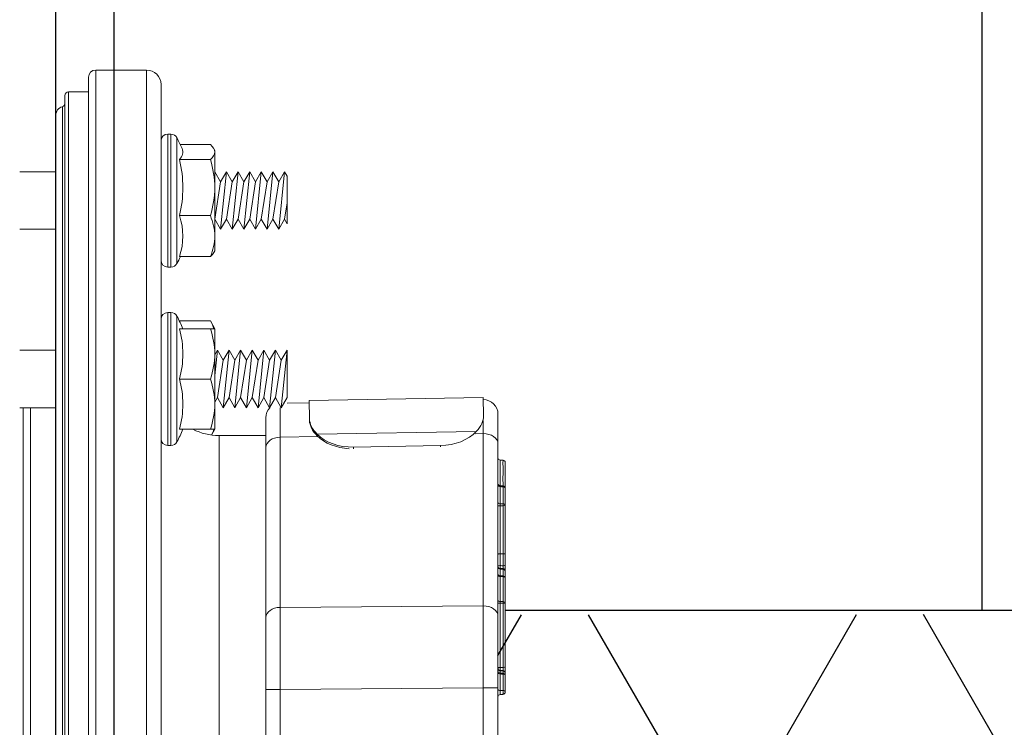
# Model space of a CAD drawing. Extents: x -169 to 7270, y -140 to 2984.
# Tile 131 of 256: x 1499.6 to 1503.84, y 365.24 to 368.29. Entities that reach past the tile are written whole.
import ezdxf

# ---------------------------------------------------------------- set-up
doc = ezdxf.new("R2010")
doc.units = 0
doc.header["$MEASUREMENT"] = 0
doc.header["$PDSIZE"] = 1
doc.layers.get('0').update_dxf_attribs({"color": 255, "linetype": 'CONTINUOUS'})
doc.layers.get('DEFPOINTS').update_dxf_attribs({"linetype": 'CONTINUOUS'})
for name, color, linetype in [('DIM', 3, 'CONTINUOUS'), ('FRP-2-HATCH', 1, 'CONTINUOUS'), ('FRP-SUMP', 2, 'CONTINUOUS'), ('GALV-2-PIPE', 3, 'CONTINUOUS'), ('PROBE', 2, 'CONTINUOUS')]:
    doc.layers.add(name, color=color, linetype=linetype)
doc.styles.add('SIMPLEX', font='simplex')
doc.dimstyles.new('DIM64', dxfattribs={"dimscale": 64, "dimtxt": 0.09375, "dimasz": 0.09375, "dimexe": 0.0625, "dimexo": 0.0625, "dimgap": 0.046875, "dimtad": 1, "dimdec": 4, "dimzin": 3, "dimdsep": 46, "dimlunit": 4, "dimtxsty": 'SIMPLEX', "dimcen": 0, "dimclrd": 256, "dimclre": 256, "dimclrt": 256, "dimadec": 0, "dimazin": 0, "dimtfac": 1, "dimtdec": 4, "dimtmove": 0, "dimatfit": 3, "dimfxl": 1, "dimfrac": 2, "dimtolj": 1, "dimtzin": 0, "dimarcsym": 0})

# ---------------------------------------------------------------- blocks, each defined once
blk = doc.blocks.new('*D7')
at = {"layer": 'DEFPOINTS', "color": 0, "transparency": 16777216}
for p in [(2010, 414.2886), (1374, 414.0074), (1374, 136.5159)]:
    blk.add_point(p, dxfattribs=at)
at = {"layer": 'DIM', "lineweight": -2, "transparency": 16777216}
for p, q in [((2010, 410.2886), (2010, 132.5159)), ((1374, 410.0074), (1374, 132.5159)), ((2004, 136.5159), (1380, 136.5159))]:
    blk.add_line(p, q, dxfattribs=at)
at = {"layer": 'DIM', "transparency": 16777216}
for points in [[(1380, 137.5159), (1380, 135.5159), (1374, 136.5159)], [(2004, 137.5159), (2004, 135.5159), (2010, 136.5159)]]:
    blk.add_solid(points, dxfattribs=at)
at = {"layer": 'DIM', "transparency": 16777216, "insert": (1692, 144.0873), "char_height": 6, "attachment_point": 5, "style": 'SIMPLEX'}
blk.add_mtext('\\A1;53\'-0" (F.V. TANK SLAB)', dxfattribs=at)
blk = doc.blocks.new('A$C18AC51C3')
at = {"linetype": 'Continuous', "lineweight": 18}
for p, q in [((-0.3906, -5.551), (-0.3906, 0.824)), ((-0.1718, 0.824), (-0.3906, 0.824)), ((-0.1718, -2.3635), (-0.1718, 0.824)), ((-0.1406, 0.7927), (-0.1406, -5.5198)), ((-0.4531, 0.7615), (-0.4531, -2.3635)), ((-0.0547, 0.7302), (-0.1406, 0.7302)), ((-0.0547, -2.3635), (-0.0547, 0.7302)), ((-0.0391, -5.4416), (-0.0391, 0.7146)), ((-0.0279, -5.3931), (-0.0279, 0.6661)), ((0, -5.3557), (0, 0.6287)), ((-0.5216, 0.2615), (-0.5216, 0.5327)), ((-0.496, 0.548), (-0.496, -0.025)), ((-0.4821, 0.548), (-0.496, 0.548)), ((-0.4821, 0.548), (-0.4821, 0.2615)), ((-0.6806, 0.4856), (-0.6851, 0.478)), ((-0.6851, 0.4706), (-0.6851, 0.478)), ((-0.6851, 0.4706), (-0.6851, 0.3175)), ((-0.5365, 0.503), (-0.6657, 0.503)), ((-0.5324, 0.4383), (-0.6657, 0.4383)), ((-0.9961, 0.3662), (-0.9851, 0.3852)), ((-0.9851, 0.3852), (-0.9601, 0.3419)), ((-0.9851, 0.3852), (-0.9601, 0.1377)), ((-0.9601, 0.3419), (-0.9351, 0.3852)), ((-0.9351, 0.3852), (-0.9101, 0.3419)), ((-0.9351, 0.3852), (-0.9101, 0.1377)), ((-0.9101, 0.3419), (-0.8851, 0.3852)), ((-0.8851, 0.3852), (-0.8601, 0.3419)), ((-0.8851, 0.3852), (-0.8601, 0.1377)), ((-0.8601, 0.3419), (-0.8351, 0.3852)), ((-0.8351, 0.3852), (-0.8101, 0.3419)), ((-0.8351, 0.3852), (-0.8101, 0.1377)), ((-0.8101, 0.3419), (-0.7851, 0.3852)), ((-0.7851, 0.3852), (-0.7601, 0.3419)), ((-0.7851, 0.3852), (-0.7601, 0.1377)), ((-0.7601, 0.3419), (-0.7351, 0.3852)), ((-0.7351, 0.3852), (-0.7101, 0.3419)), ((-0.7351, 0.3852), (-0.7101, 0.1377)), ((-0.7101, 0.3419), (-0.6851, 0.3852)), ((-0.6851, 0.3852), (-0.6851, 0.3852)), ((-0.6851, 0.3852), (-0.6851, 0.3851)), ((0.1559, 0.3852), (0, 0.3852)), ((-0.9961, 0.3662), (-0.9961, 0.162)), ((-0.9961, 0.3662), (-0.9961, 0.162)), ((-0.9601, 0.3419), (-0.9351, 0.181)), ((-0.9101, 0.3419), (-0.8851, 0.181)), ((-0.8601, 0.3419), (-0.8351, 0.181)), ((-0.8101, 0.3419), (-0.7851, 0.181)), ((-0.7601, 0.3419), (-0.7351, 0.181)), ((-0.7101, 0.3419), (-0.6851, 0.181)), ((-0.6851, 0.3175), (-0.6851, 0.1084)), ((-0.5216, -0.0097), (-0.5216, 0.2615)), ((-0.4821, 0.2615), (-0.4821, -0.025)), ((-0.9961, 0.2518), (-0.9851, 0.181)), ((-0.9961, 0.162), (-0.9851, 0.181)), ((-0.9851, 0.181), (-0.9601, 0.1377)), ((-0.9601, 0.1377), (-0.9351, 0.181)), ((-0.9351, 0.181), (-0.9101, 0.1377)), ((-0.9101, 0.1377), (-0.8851, 0.181)), ((-0.8851, 0.181), (-0.8601, 0.1377)), ((-0.8601, 0.1377), (-0.8351, 0.181)), ((-0.8351, 0.181), (-0.8101, 0.1377)), ((-0.8101, 0.1377), (-0.7851, 0.181)), ((-0.7851, 0.181), (-0.7601, 0.1377)), ((-0.7601, 0.1377), (-0.7351, 0.181)), ((-0.7351, 0.181), (-0.7101, 0.1377)), ((-0.7101, 0.1377), (-0.6851, 0.181)), ((-0.6851, 0.181), (-0.6851, 0.181)), ((-0.5324, 0.1968), (-0.6657, 0.1968)), ((0, 0.1377), (0.1559, 0.1377)), ((-0.6851, 0.1084), (-0.6851, 0.045)), ((-0.6851, 0.045), (-0.6806, 0.0373)), ((-0.5324, 0.02), (-0.6657, 0.02)), ((-0.496, -0.025), (-0.4821, -0.025)), ((-0.5216, -0.5074), (-0.5216, -0.2361)), ((-0.496, -0.2209), (-0.496, -0.7939)), ((-0.4821, -0.2209), (-0.496, -0.2209)), ((-0.4821, -0.2209), (-0.4821, -0.5074)), ((-0.6657, -0.2574), (-0.6851, -0.2909)), ((-0.6851, -0.2909), (-0.6851, -0.3991)), ((-0.5324, -0.2574), (-0.6657, -0.2574)), ((-0.5324, -0.2909), (-0.6657, -0.2909)), ((-0.9961, -0.3836), (-0.9961, -0.5878)), ((-0.9961, -0.3836), (-0.9711, -0.6311)), ((-0.9961, -0.3836), (-0.9711, -0.4269)), ((-0.9961, -0.3836), (-0.9961, -0.5878)), ((-0.9711, -0.4269), (-0.9461, -0.3836)), ((-0.9461, -0.3836), (-0.9211, -0.6311)), ((-0.9461, -0.3836), (-0.9211, -0.4269)), ((-0.9211, -0.4269), (-0.8961, -0.3836)), ((-0.8961, -0.3836), (-0.8711, -0.6311)), ((-0.8961, -0.3836), (-0.8711, -0.4269)), ((-0.8711, -0.4269), (-0.8461, -0.3836)), ((-0.8461, -0.3836), (-0.8211, -0.6311)), ((-0.8461, -0.3836), (-0.8211, -0.4269)), ((-0.8211, -0.4269), (-0.7961, -0.3836)), ((-0.7961, -0.3836), (-0.7711, -0.4269)), ((-0.7961, -0.3836), (-0.7711, -0.6311)), ((-0.7711, -0.4269), (-0.7461, -0.3836)), ((-0.7461, -0.3836), (-0.7211, -0.4269)), ((-0.7461, -0.3836), (-0.7211, -0.6311)), ((-0.7211, -0.4269), (-0.6961, -0.3836)), ((-0.6961, -0.3836), (-0.6851, -0.4027)), ((-0.6961, -0.3836), (-0.6851, -0.4926)), ((-0.6851, -0.3991), (-0.6851, -0.6156)), ((0.1559, -0.3836), (0, -0.3836)), ((-0.9711, -0.4269), (-0.9461, -0.5878)), ((-0.9211, -0.4269), (-0.8961, -0.5878)), ((-0.8711, -0.4269), (-0.8461, -0.5878)), ((-0.8211, -0.4269), (-0.7961, -0.5878)), ((-0.7711, -0.4269), (-0.7461, -0.5878)), ((-0.7211, -0.4269), (-0.6961, -0.5878)), ((-0.5324, -0.5074), (-0.6657, -0.5074)), ((-0.5216, -0.7786), (-0.5216, -0.5074)), ((-0.4821, -0.5074), (-0.4821, -0.7939)), ((-1.8427, -0.6665), (-1.8413, -0.5864)), ((-1.8413, -0.5864), (-1.0914, -0.5995)), ((-0.9961, -0.5878), (-0.9711, -0.6311)), ((-0.9711, -0.6311), (-0.9461, -0.5878)), ((-0.9461, -0.5878), (-0.9211, -0.6311)), ((-0.9211, -0.6311), (-0.8961, -0.5878)), ((-0.8961, -0.5878), (-0.8711, -0.6311)), ((-0.8711, -0.6311), (-0.8461, -0.5878)), ((-0.8461, -0.5878), (-0.8211, -0.6311)), ((-0.8211, -0.6311), (-0.7961, -0.5878)), ((-0.7961, -0.5878), (-0.7711, -0.6311)), ((-0.7711, -0.6311), (-0.7461, -0.5878)), ((-0.7461, -0.5878), (-0.7211, -0.6311)), ((-0.7211, -0.6311), (-0.6961, -0.5878)), ((-0.6961, -0.5878), (-0.6851, -0.6069)), ((-1.0928, -0.6796), (-1.0914, -0.5995)), ((-1.0916, -0.6095), (-0.9961, -0.6112)), ((-0.6851, -0.6156), (-0.6851, -0.7239)), ((0, -0.6311), (0.1559, -0.6311)), ((0.1089, -0.6311), (0.1089, -2.2397)), ((0.1402, -2.2399), (0.1402, -0.6312)), ((-1.9051, -0.787), (-1.9051, -0.6589)), ((-1.8428, -0.6726), (-1.8427, -0.6665)), ((-0.9051, -0.6742), (-0.9051, -0.8023)), ((-1.0928, -0.6796), (-1.0929, -0.6868)), ((-1.8415, -0.7428), (-1.8415, -1.4851)), ((-1.807, -0.7434), (-1.8415, -0.7428)), ((-1.8117, -0.7334), (-1.1262, -0.7454)), ((-0.9665, -0.7581), (-1.1292, -0.7553)), ((-0.9665, -1.4915), (-0.9665, -0.7581)), ((-0.7031, -0.751), (-0.9051, -0.751)), ((-0.7031, -0.751), (-0.7031, -2.2397)), ((-0.6851, -0.7239), (-0.6706, -0.7489)), ((-0.5324, -0.7239), (-0.6657, -0.7239)), ((-1.9051, -1.5293), (-1.9051, -0.787)), ((-1.6574, -0.7944), (-1.6575, -0.8001)), ((-1.6574, -0.7944), (-1.2825, -0.801)), ((-1.2826, -0.808), (-1.2825, -0.801)), ((-0.9051, -0.8023), (-0.9051, -1.5357)), ((-0.496, -0.7939), (-0.4821, -0.7939)), ((-1.9267, -0.972), (-1.9272, -0.9684)), ((-1.9142, -0.9673), (-1.9147, -0.971)), ((-1.8415, -1.4851), (-0.9665, -1.4915)), ((-1.9051, -1.8386), (-1.9051, -1.5293)), ((-0.9051, -1.5357), (-0.9051, -1.845)), ((-1.9363, -1.6707), (-1.9363, -1.6707)), ((-1.9363, -1.7752), (-1.9363, -1.7736)), ((-1.9267, -1.7636), (-1.9267, -1.7652)), ((-1.9051, -1.8386), (-1.8415, -1.8386)), ((-1.9051, -2.8884), (-1.9051, -1.8386)), ((-1.8415, -1.8386), (-1.8415, -2.8884)), ((-0.9665, -1.845), (-1.8415, -1.8386)), ((-0.9665, -2.2398), (-0.9665, -1.845)), ((-0.9051, -1.845), (-0.9665, -1.845)), ((-0.9051, -1.845), (-0.9051, -2.2398))]:
    blk.add_line(p, q, dxfattribs=at)
for centre, radius, start, end in [((-0.3906, 0.7615), 0.0625, 90, 180), ((-0.1718, 0.7927), 0.0312, 0, 90), ((-0.0547, 0.7146), 0.0156, 0, 90), ((-0.0391, 0.6287), 0.0391, 0, 73.3985), ((-0.0168, 0.2615), 0.573, 151.7483, 156.973), ((-0.496, 0.519), 0.029, 90, 151.7483), ((-0.4821, 0.519), 0.029, 0, 90), ((-0.0168, 0.2615), 0.573, 204.9243, 208.2517), ((-0.4821, 0.004), 0.029, 270, 0), ((-0.496, 0.004), 0.029, 208.2517, 270), ((-0.0168, -0.5074), 0.573, 151.7483, 157.8003), ((-0.496, -0.2499), 0.029, 90, 151.7483), ((-0.4821, -0.2499), 0.029, 0, 90), ((-1.8426, -0.6589), 0.0625, 89, 180), ((-0.9676, -0.6742), 0.0625, 0, 43.564), ((-0.0168, -0.5074), 0.573, 202.1997, 208.2517), ((-0.496, -0.7649), 0.029, 208.2517, 270), ((-0.4821, -0.7649), 0.029, 270, 0), ((-1.9263, -0.9783), 0.01, 94.9382, 180), ((-1.9263, -1.8563), 0.01, 180, 267.4974)]:
    blk.add_arc(centre, radius, start, end, dxfattribs=at)
at = {"linetype": 'Continuous', "lineweight": 18, "extrusion": (0, 0, -1)}
for centre, radius, start, end in [((0.0234, 0.6811), 0.0156, 286.6015, 0), ((0.7031, -0.501), 0.25, 243.0465, 270)]:
    blk.add_arc(centre, radius, start, end, dxfattribs=at)
at = {"linetype": 'Continuous', "lineweight": 18, "extrusion": (-6.12303e-17, 2.64055e-05, -1)}
blk.add_arc((1.9263, -1.7736, -0.0001), 0.01, 0.0011, 87.9902, dxfattribs=at)
at = {"linetype": 'Continuous', "lineweight": 18, "extrusion": (6.12303e-17, -2.92665e-05, 1)}
blk.add_arc((-1.9151, -1.7532, 0.0001), 0.01, 272.0126, 0, dxfattribs=at)
at = {"linetype": 'Continuous', "lineweight": 18}
for centre, major_axis, ratio, start_param, end_param in [((-0.0168, 0.4706), (-0.5305, 0), 0.258819, 6.173619, 6.52103), ((-0.0168, 0.3175), (-0.5305, 0), 0.965926, 6.04534, 6.52103), ((-0.0168, 0.1084), (0.5305, 0), 0.707107, 2.903748, 3.379438), ((-0.0168, -0.3991), (-0.5305, 0), 0.866025, 6.04534, 6.52103), ((-0.0168, -0.6156), (0.5305, 0), 0.866025, 2.903748, 3.379438), ((-0.9676, -1.1118), (-0.0011, -0.5001), 0.000903, 2.356307, 2.861994), ((-1.8426, -1.0965), (-0.0011, -0.5001), 0.000903, 2.356307, 2.531961), ((-1.8426, -0.787), (0.0625, 0), 0.707107, 1.553343, 3.141593), ((-1.6551, -0.6619), (-0.1875, 0.0033), 0.707107, 0.594693, 1.570796), ((-1.2801, -0.6684), (-0.1875, 0.0033), 0.707107, 1.570796, 2.546899), ((-1.2803, -0.6755), (0.1875, -0.0033), 0.707107, 4.809815, 5.688492), ((-0.9676, -0.8023), (-0.0625, 0), 0.707107, 3.141593, 4.694936), ((-1.9151, -0.847), (0.01, 0), 1, 4.747465, 6.283129), ((-1.9263, -0.8674), (-0.01, 0), 1, 4.747426, 6.282925), ((-1.9263, -0.9783), (-0.01, 0), 0.632763, 4.747296, 6.283185), ((-1.9151, -0.9647), (0.01, 0), 0.632763, 4.747296, 6.283185), ((-1.9151, -0.9573), (0.01, 0), 1, 4.798511, 6.283115), ((-1.9263, -1.0517), (-0.01, 0), 0.632763, 4.747296, 6.283185), ((-1.9263, -1.0517), (-0.01, 0), 0.177202, 0, 1.53589), ((-1.9263, -1.0517), (0.0001, -0.01), 0.037191, 4.027374, 4.890072), ((-1.9151, -1.039), (0.01, 0), 0.632763, 4.747296, 6.283185), ((-1.9151, -1.0551), (0.01, 0), 0.177202, 0, 1.53589), ((-1.9263, -1.259), (-0.01, 0), 0.177202, 0, 1.53589), ((-1.9263, -1.2593), (-0.01, 0), 0.16301, 0, 1.53589), ((-1.9151, -1.2627), (-0.00006, -0.01), 0.034392, 1.73465, 1.749037), ((-1.9151, -1.2627), (0.01, 0), 0.177202, 0, 1.53589), ((-1.9151, -1.2627), (0.01, 0), 0.163016, 0, 1.53589), ((-1.9263, -1.3093), (-0.01, 0), 0.276972, 0, 1.535889), ((-1.9151, -1.3144), (0.00033, -0.00999), 0.045796, 0.036753, 1.848572), ((-1.9151, -1.3144), (0.01, 0), 0.275698, 0, 1.535889), ((-1.9151, -1.3144), (0.01, 0), 0.999325, 4.747301, 6.283185), ((-1.9263, -1.3348), (-0.01, 0), 0.999329, 4.7473, 6.283185), ((-1.9263, -1.3372), (0.01, 0), 0.994441, 1.605703, 3.141593), ((-1.9263, -1.3372), (0.01, 0), 0.992859, 1.605703, 3.141593), ((-1.9263, -1.3657), (0.01, 0), 0.992859, 1.605703, 3.141593), ((-1.9263, -1.3372), (0.00035, -0.00999), 0.003919, 3.247024, 3.261102), ((-1.9263, -1.3657), (0.00033, -0.00999), 0.018124, 3.261121, 4.026728), ((-1.9151, -1.3169), (0.01, 0), 0.994431, 4.747296, 6.283185), ((-1.9151, -1.3169), (-0.01, 0), 0.992859, 1.605703, 3.141593), ((-1.9151, -1.3455), (-0.01, 0), 0.992859, 1.605703, 3.141593), ((-1.9151, -1.3527), (-0.01, 0), 0.632763, 1.605703, 3.141593), ((-1.9263, -1.3657), (0.01, 0), 0.632763, 1.605703, 3.141593), ((-1.9263, -1.473), (0.01, 0), 0.632763, 1.605703, 3.141593), ((-1.9263, -1.473), (0.01, 0), 0.07891, 3.141593, 4.677482), ((-1.9263, -1.473), (0.00011, -0.01), 0.035894, 4.027316, 4.790935), ((-1.9151, -1.4602), (-0.01, 0), 0.632763, 1.605703, 3.141593), ((-1.9151, -1.4744), (-0.01, 0), 0.07891, 3.141593, 4.677482), ((-1.8426, -1.5293), (0.0625, 0), 0.707107, 1.553343, 3.141593), ((-1.8426, -1.8387), (-0.0005, -0.5), 0.002181, 1.570909, 2.356181), ((-0.9676, -1.5357), (-0.0625, 0), 0.707107, 3.141593, 4.694936), ((-0.9676, -1.845), (-0.0005, -0.5), 0.002181, 1.570909, 2.356181), ((-1.9263, -1.7472), (0.01, 0), 0.326854, 3.141593, 4.677478), ((-1.9263, -1.7853), (0.01, 0), 0.998839, 1.605703, 3.141593), ((-1.9263, -1.7853), (0.01, 0), 0.632763, 1.605703, 3.141593), ((-1.9263, -1.7853), (0.00034, -0.00999), 0.017194, 3.189753, 4.026708), ((-1.9151, -1.7533), (-0.01, 0), 0.324564, 3.141593, 4.677478), ((-1.9151, -1.7533), (0.00036, -0.00999), 0.04909, 0.00063, 1.899602), ((-1.9151, -1.765), (-0.01, 0), 0.998839, 1.605703, 3.141593), ((-1.9151, -1.7723), (-0.01, 0), 0.632763, 1.605703, 3.141593), ((-1.9263, -1.8563), (0.01, 0), 0.632763, 1.605703, 3.141593), ((-1.9263, -1.8563), (-0.00044, -0.00999), 0.080473, 4.030513, 6.283646), ((-1.9151, -1.8442), (-0.01, 0), 0.632763, 1.605703, 3.141593), ((-1.9151, -1.8769), (-0.01, 0), 1, 3.142667, 4.6687)]:
    blk.add_ellipse(centre, major_axis=major_axis, ratio=ratio, start_param=start_param, end_param=end_param, dxfattribs=at)
for points, degree in [([(-0.6657, 0.503), (-0.6775, 0.4924), (-0.6851, 0.4816), (-0.6851, 0.4706)], 3), ([(-0.6851, 0.4706), (-0.6851, 0.4596), (-0.6775, 0.4488), (-0.6657, 0.4383)], 3), ([(-0.6657, 0.4383), (-0.6775, 0.3987), (-0.6851, 0.3587), (-0.6851, 0.3175)], 3), ([(-0.6851, 0.3175), (-0.6851, 0.2765), (-0.6775, 0.2362), (-0.6657, 0.1968)], 3), ([(-0.6657, 0.1968), (-0.6774, 0.1682), (-0.6851, 0.1383), (-0.6851, 0.1084)], 3), ([(-0.6851, 0.1084), (-0.6851, 0.0785), (-0.6775, 0.0488), (-0.6657, 0.02)], 3), ([(-0.6657, 0.02), (-0.6721, 0.0257), (-0.6773, 0.0315), (-0.6806, 0.0374)], 3), ([(-0.6657, -0.2909), (-0.6775, -0.3263), (-0.6851, -0.3622), (-0.6851, -0.3991)], 3), ([(-0.6851, -0.2909), (-0.6851, -0.2909), (-0.6774, -0.2909), (-0.6657, -0.2909)], 3), ([(-0.6657, -0.2574), (-0.6721, -0.2684), (-0.6773, -0.2796), (-0.6806, -0.2909)], 3), ([(-0.6851, -0.3991), (-0.6851, -0.4359), (-0.6775, -0.472), (-0.6657, -0.5074)], 3), ([(-0.6657, -0.5074), (-0.6775, -0.5428), (-0.6851, -0.5787), (-0.6851, -0.6156)], 3), ([(-0.6851, -0.6156), (-0.6851, -0.6524), (-0.6775, -0.6885), (-0.6657, -0.7239)], 3), ([(-1.8427, -0.6665), (-1.8431, -0.6869), (-1.8324, -0.7109), (-1.8117, -0.7334)], 3), ([(-1.0929, -0.6868), (-1.0933, -0.7071), (-1.1047, -0.7307), (-1.1263, -0.7524)], 3), ([(-1.1262, -0.7454), (-1.1046, -0.7236), (-1.0932, -0.7), (-1.0928, -0.6796)], 3), ([(-0.6657, -0.7239), (-0.6774, -0.7239), (-0.6851, -0.7239), (-0.6851, -0.7239)], 3), ([(-0.6806, -0.7239), (-0.6781, -0.7322), (-0.6746, -0.7405), (-0.6704, -0.7488)], 3), ([(-1.9146, -0.8572), (-1.9206, -0.8574), (-1.9267, -0.8576)], 2), ([(-1.9142, -0.9673), (-1.9272, -0.9684)], 1), ([(-1.9147, -0.971), (-1.9187, -0.9713), (-1.9227, -0.9717), (-1.9267, -0.972)], 3), ([(-1.9267, -0.972), (-1.9267, -0.9965), (-1.9267, -1.0209), (-1.9267, -1.0454)], 3), ([(-1.9147, -1.0453), (-1.9147, -1.0205), (-1.9147, -0.9957), (-1.9147, -0.971)], 3), ([(-1.9267, -1.0454), (-1.9227, -1.0454), (-1.9187, -1.0453), (-1.9147, -1.0453)], 3), ([(-1.9147, -1.0534), (-1.9187, -1.0534), (-1.9227, -1.0535), (-1.9267, -1.0535)], 3), ([(-1.9267, -1.0535), (-1.9267, -1.1226), (-1.9267, -1.1917), (-1.9267, -1.2608)], 3), ([(-1.9147, -1.2609), (-1.9147, -1.1917), (-1.9147, -1.1225), (-1.9147, -1.0534)], 3), ([(-1.9363, -1.259), (-1.9363, -1.2591), (-1.9363, -1.2592), (-1.9363, -1.2593)], 3), ([(-1.9267, -1.261), (-1.9267, -1.2609), (-1.9267, -1.2609), (-1.9267, -1.2608)], 3), ([(-1.9147, -1.261), (-1.9187, -1.261), (-1.9227, -1.261), (-1.9267, -1.261)], 3), ([(-1.9267, -1.3272), (-1.9227, -1.3271), (-1.9187, -1.327), (-1.9147, -1.3268)], 3), ([(-1.9267, -1.3273), (-1.9267, -1.3368), (-1.9267, -1.3463), (-1.9267, -1.3558)], 3), ([(-1.9267, -1.3558), (-1.9227, -1.3557), (-1.9187, -1.3555), (-1.9147, -1.3554)], 3), ([(-1.9147, -1.3268), (-1.9147, -1.3268), (-1.9147, -1.3268), (-1.9147, -1.3268)], 3), ([(-1.9147, -1.3554), (-1.9147, -1.3459), (-1.9147, -1.3364), (-1.9147, -1.3268)], 3), ([(-1.9147, -1.359), (-1.9187, -1.3591), (-1.9227, -1.3592), (-1.9267, -1.3594)], 3), ([(-1.9267, -1.3594), (-1.9267, -1.3951), (-1.9267, -1.4309), (-1.9267, -1.4666)], 3), ([(-1.9147, -1.4665), (-1.9147, -1.4307), (-1.9147, -1.3948), (-1.9147, -1.359)], 3), ([(-1.9267, -1.4666), (-1.9227, -1.4666), (-1.9187, -1.4665), (-1.9147, -1.4665)], 3), ([(-1.9147, -1.4736), (-1.9187, -1.4737), (-1.9227, -1.4737), (-1.9267, -1.4737)], 3), ([(-1.9146, -1.7632), (-1.9267, -1.7636)], 1), ([(-1.9267, -1.7754), (-1.9227, -1.7752), (-1.9187, -1.7751), (-1.9147, -1.775)], 3), ([(-1.9147, -1.7786), (-1.9187, -1.7787), (-1.9227, -1.7789), (-1.9267, -1.779)], 3), ([(-1.9267, -1.779), (-1.9267, -1.8027), (-1.9267, -1.8264), (-1.9267, -1.85)], 3), ([(-1.9147, -1.8505), (-1.9147, -1.8266), (-1.9147, -1.8026), (-1.9147, -1.7786)], 3), ([(-1.9267, -1.85), (-1.9227, -1.8502), (-1.9187, -1.8504), (-1.9147, -1.8505)], 3), ([(-1.9267, -1.8663), (-1.9146, -1.8669)], 1)]:
    blk.add_open_spline(points, degree=degree, dxfattribs=at)
for points, knots in [([(-1.9363, -0.9785), (-1.9363, -0.9773), (-1.9363, -0.9759), (-1.9363, -0.9683), (-1.9363, -0.9611), (-1.9363, -0.9396), (-1.9363, -0.9342), (-1.9363, -0.9207), (-1.9363, -0.9147), (-1.9363, -0.9015), (-1.9363, -0.896), (-1.9363, -0.8733), (-1.9363, -0.8708), (-1.9363, -0.8674), (-1.9363, -0.8672), (-1.9363, -0.8674)], [0, 0, 0, 0, 0.04425, 0.04425, 0.224651, 0.224651, 0.269751, 0.269751, 0.314852, 0.314852, 0.405052, 0.405052, 0.765855, 0.765855, 1, 1, 1, 1]), ([(-1.9267, -0.8574), (-1.9267, -0.8576), (-1.9267, -0.8581), (-1.9267, -0.8618), (-1.9266, -0.8646), (-1.9267, -0.892), (-1.9267, -0.8987), (-1.9267, -0.9204), (-1.9266, -0.9368), (-1.9267, -0.9568), (-1.9267, -0.9638), (-1.9267, -0.9691)], [0, 0, 0, 0, 0.194368, 0.194368, 0.655305, 0.655305, 0.77054, 0.77054, 0.885774, 0.885774, 1, 1, 1, 1]), ([(-1.9147, -0.9687), (-1.9147, -0.9635), (-1.9147, -0.9569), (-1.9147, -0.9379), (-1.9147, -0.9216), (-1.9147, -0.8991), (-1.9147, -0.8923), (-1.9147, -0.8643), (-1.9147, -0.8615), (-1.9147, -0.8577), (-1.9147, -0.8572), (-1.9147, -0.857)], [0, 0, 0, 0, 0.107607, 0.107607, 0.223488, 0.223488, 0.339369, 0.339369, 0.802893, 0.802893, 1, 1, 1, 1]), ([(-1.9363, -1.0517), (-1.9363, -1.0466), (-1.9363, -1.0414), (-1.9363, -1.0169), (-1.9363, -0.9976), (-1.9363, -0.9783)], [0, 0, 0, 0, 0.21105, 0.21105, 1, 1, 1, 1]), ([(-1.9363, -1.259), (-1.9363, -1.2525), (-1.9363, -1.2459), (-1.9363, -1.2131), (-1.9363, -1.1869), (-1.9363, -1.1243), (-1.9363, -1.088), (-1.9363, -1.0517)], [0, 0, 0, 0, 0.094942, 0.094942, 0.474708, 0.474708, 1, 1, 1, 1]), ([(-1.9147, -1.0453), (-1.9147, -1.0461), (-1.9147, -1.0471), (-1.9147, -1.0493), (-1.9147, -1.0504), (-1.9147, -1.0521), (-1.9147, -1.0528), (-1.9147, -1.0534)], [0, 0, 0, 0, 0.391385, 0.391385, 0.782721, 0.782721, 1, 1, 1, 1]), ([(-1.9363, -1.3093), (-1.9363, -1.3046), (-1.9363, -1.2999), (-1.9363, -1.2853), (-1.9363, -1.2753), (-1.9363, -1.2633), (-1.9363, -1.2613), (-1.9363, -1.2593)], [0, 0, 0, 0, 0.283646, 0.283646, 0.882587, 0.882587, 1, 1, 1, 1]), ([(-1.9267, -1.2608), (-1.9247, -1.2608), (-1.9227, -1.2608), (-1.9187, -1.2609), (-1.9167, -1.2609), (-1.9147, -1.2609)], [0, 0, 0, 0, 0.499998, 0.499998, 1, 1, 1, 1]), ([(-1.9267, -1.261), (-1.9267, -1.263), (-1.9267, -1.265), (-1.9267, -1.2773), (-1.9267, -1.2875), (-1.9267, -1.3025), (-1.9267, -1.3073), (-1.9267, -1.312)], [0, 0, 0, 0, 0.117112, 0.117112, 0.715711, 0.715711, 1, 1, 1, 1]), ([(-1.9147, -1.3117), (-1.9147, -1.307), (-1.9147, -1.3024), (-1.9147, -1.2916), (-1.9147, -1.2855), (-1.9147, -1.2733), (-1.9147, -1.2671), (-1.9147, -1.261)], [0, 0, 0, 0, 0.278736, 0.278736, 0.641399, 0.641399, 1, 1, 1, 1]), ([(-1.9363, -1.3093), (-1.9363, -1.3101), (-1.9363, -1.3109), (-1.9363, -1.314), (-1.9363, -1.3163), (-1.9363, -1.3207), (-1.9363, -1.3228), (-1.9363, -1.3267), (-1.9363, -1.3285), (-1.9363, -1.3314), (-1.9363, -1.3326), (-1.9363, -1.3342), (-1.9363, -1.3347), (-1.9363, -1.3348)], [0, 0, 0, 0, 0.070121, 0.070121, 0.255979, 0.255979, 0.441784, 0.441784, 0.62773, 0.62773, 0.813872, 0.813872, 1, 1, 1, 1]), ([(-1.9267, -1.3248), (-1.9267, -1.3248), (-1.9268, -1.3245), (-1.9268, -1.3237), (-1.9268, -1.3231), (-1.9269, -1.3217), (-1.9269, -1.3208), (-1.9269, -1.3188), (-1.9269, -1.3178), (-1.9268, -1.3156), (-1.9268, -1.3144), (-1.9267, -1.3129), (-1.9267, -1.3125), (-1.9267, -1.312)], [0, 0, 0, 0, 0.186324, 0.186324, 0.372401, 0.372401, 0.558153, 0.558153, 0.743825, 0.743825, 0.92977, 0.92977, 1, 1, 1, 1]), ([(-1.9267, -1.312), (-1.9249, -1.312), (-1.9231, -1.3119), (-1.9191, -1.3118), (-1.9169, -1.3117), (-1.9147, -1.3117)], [0, 0, 0, 0, 0.449977, 0.449977, 1, 1, 1, 1]), ([(-1.9363, -1.3372), (-1.9363, -1.3371), (-1.9363, -1.3371), (-1.9363, -1.3367), (-1.9363, -1.3366), (-1.9363, -1.3361), (-1.9363, -1.3358), (-1.9363, -1.3352), (-1.9363, -1.335), (-1.9363, -1.3348)], [0, 0, 0, 0, 0.042365, 0.042365, 0.238272, 0.238272, 0.630071, 0.630071, 1, 1, 1, 1]), ([(-1.9363, -1.3657), (-1.9363, -1.3649), (-1.9363, -1.3641), (-1.9363, -1.3601), (-1.9363, -1.357), (-1.9363, -1.3482), (-1.9363, -1.3427), (-1.9363, -1.3372)], [0, 0, 0, 0, 0.083653, 0.083653, 0.418264, 0.418264, 1, 1, 1, 1]), ([(-1.9147, -1.3244), (-1.9169, -1.3245), (-1.9191, -1.3246), (-1.9231, -1.3247), (-1.9249, -1.3247), (-1.9267, -1.3248)], [0, 0, 0, 0, 0.550019, 0.550019, 1, 1, 1, 1]), ([(-1.9267, -1.3248), (-1.9267, -1.325), (-1.9267, -1.3253), (-1.9267, -1.3258), (-1.9267, -1.3261), (-1.9267, -1.3266), (-1.9267, -1.3268), (-1.9267, -1.3271), (-1.9267, -1.3272), (-1.9267, -1.3272)], [0, 0, 0, 0, 0.36584, 0.36584, 0.754597, 0.754597, 0.952736, 0.952736, 1, 1, 1, 1]), ([(-1.9147, -1.3268), (-1.9167, -1.3269), (-1.9187, -1.327), (-1.9227, -1.3271), (-1.9247, -1.3272), (-1.9267, -1.3273)], [0, 0, 0, 0, 0.499999, 0.499999, 1, 1, 1, 1]), ([(-1.9147, -1.3268), (-1.9147, -1.3267), (-1.9147, -1.3267), (-1.9147, -1.3264), (-1.9147, -1.3262), (-1.9147, -1.3257), (-1.9147, -1.3254), (-1.9147, -1.3249), (-1.9147, -1.3246), (-1.9147, -1.3244)], [0, 0, 0, 0, 0.047731, 0.047731, 0.238003, 0.238003, 0.625868, 0.625868, 1, 1, 1, 1]), ([(-1.9147, -1.3554), (-1.9147, -1.3555), (-1.9147, -1.3559), (-1.9147, -1.3571), (-1.9147, -1.3578), (-1.9147, -1.3588), (-1.9147, -1.3589), (-1.9147, -1.359)], [0, 0, 0, 0, 0.500977, 0.500977, 0.940971, 0.940971, 1, 1, 1, 1]), ([(-1.9363, -1.473), (-1.9363, -1.4678), (-1.9363, -1.4626), (-1.9363, -1.4368), (-1.9363, -1.4162), (-1.9363, -1.3943), (-1.9363, -1.393), (-1.9363, -1.3831), (-1.9363, -1.3744), (-1.9363, -1.3657)], [0, 0, 0, 0, 0.144393, 0.144393, 0.721964, 0.721964, 0.757192, 0.757192, 1, 1, 1, 1]), ([(-1.9363, -1.7472), (-1.9363, -1.7421), (-1.9363, -1.737), (-1.9363, -1.7066), (-1.9363, -1.6804), (-1.9363, -1.6023), (-1.9363, -1.5502), (-1.9363, -1.4897), (-1.9363, -1.4813), (-1.9363, -1.473)], [0, 0, 0, 0, 0.05786, 0.05786, 0.342463, 0.342463, 0.908849, 0.908849, 1, 1, 1, 1]), ([(-1.9267, -1.4737), (-1.9267, -1.4804), (-1.9267, -1.487), (-1.9267, -1.5203), (-1.9267, -1.5469), (-1.9267, -1.6007), (-1.9267, -1.628), (-1.9267, -1.6819), (-1.9267, -1.7087), (-1.9267, -1.7398), (-1.9267, -1.7452), (-1.9267, -1.7504)], [0, 0, 0, 0, 0.071632, 0.071632, 0.358159, 0.358159, 0.651976, 0.651976, 0.94037, 0.94037, 1, 1, 1, 1]), ([(-1.9147, -1.4665), (-1.9147, -1.4666), (-1.9147, -1.4667), (-1.9147, -1.4677), (-1.9147, -1.4688), (-1.9147, -1.4709), (-1.9147, -1.472), (-1.9147, -1.4733), (-1.9147, -1.4735), (-1.9147, -1.4736)], [0, 0, 0, 0, 0.056596, 0.056596, 0.498579, 0.498579, 0.940764, 0.940764, 1, 1, 1, 1]), ([(-1.9147, -1.75), (-1.9147, -1.7435), (-1.9147, -1.737), (-1.9147, -1.7055), (-1.9147, -1.6799), (-1.9147, -1.6092), (-1.9147, -1.5639), (-1.9147, -1.5037), (-1.9147, -1.4886), (-1.9147, -1.4736)], [0, 0, 0, 0, 0.073572, 0.073572, 0.349832, 0.349832, 0.83788, 0.83788, 1, 1, 1, 1]), ([(-1.9363, -1.7472), (-1.9363, -1.7486), (-1.9363, -1.7502), (-1.9363, -1.7539), (-1.9363, -1.7562), (-1.9363, -1.7606), (-1.9363, -1.7627), (-1.9363, -1.7664), (-1.9363, -1.7681), (-1.9363, -1.7709), (-1.9363, -1.772), (-1.9363, -1.773), (-1.9363, -1.7733), (-1.9363, -1.7734)], [0, 0, 0, 0, 0.133332, 0.133332, 0.32593, 0.32593, 0.518502, 0.518502, 0.711274, 0.711274, 0.904291, 0.904291, 1, 1, 1, 1]), ([(-1.9267, -1.7652), (-1.9278, -1.7652), (-1.9289, -1.7654), (-1.931, -1.7663), (-1.932, -1.7669), (-1.9337, -1.7683), (-1.9344, -1.7692), (-1.9355, -1.7711), (-1.9359, -1.7722), (-1.9362, -1.7735), (-1.9362, -1.7738), (-1.9363, -1.7744), (-1.9363, -1.7748), (-1.9363, -1.7752)], [0, 0, 0, 0, 0.219673, 0.219673, 0.439346, 0.439346, 0.65902, 0.65902, 0.878699, 0.878699, 0.923469, 0.923469, 1, 1, 1, 1]), ([(-1.9363, -1.7853), (-1.9363, -1.785), (-1.9363, -1.7847), (-1.9363, -1.7831), (-1.9363, -1.7818), (-1.9363, -1.7787), (-1.9363, -1.7769), (-1.9363, -1.7752)], [0, 0, 0, 0, 0.094572, 0.094572, 0.472862, 0.472862, 1, 1, 1, 1]), ([(-1.9267, -1.7636), (-1.9268, -1.7635), (-1.9268, -1.7634), (-1.9268, -1.7628), (-1.9269, -1.7623), (-1.9269, -1.7609), (-1.9269, -1.7601), (-1.9269, -1.7582), (-1.9269, -1.7571), (-1.9268, -1.755), (-1.9268, -1.7538), (-1.9267, -1.7519), (-1.9267, -1.7512), (-1.9267, -1.7504)], [0, 0, 0, 0, 0.098298, 0.098298, 0.290758, 0.290758, 0.48279, 0.48279, 0.674658, 0.674658, 0.866791, 0.866791, 1, 1, 1, 1]), ([(-1.9267, -1.7504), (-1.9249, -1.7504), (-1.9232, -1.7503), (-1.9192, -1.7502), (-1.917, -1.7501), (-1.9147, -1.75)], [0, 0, 0, 0, 0.431757, 0.431757, 1, 1, 1, 1]), ([(-1.9267, -1.7652), (-1.9247, -1.7651), (-1.9227, -1.765), (-1.9187, -1.7649), (-1.9167, -1.7648), (-1.9147, -1.7648)], [0, 0, 0, 0, 0.5, 0.5, 1, 1, 1, 1]), ([(-1.9267, -1.7652), (-1.9267, -1.7652), (-1.9267, -1.7652), (-1.9267, -1.7686), (-1.9267, -1.772), (-1.9267, -1.7754)], [0, 0, 0, 0, 0.000021, 0.000021, 1, 1, 1, 1]), ([(-1.9051, -1.7548), (-1.9051, -1.7552), (-1.9051, -1.7556), (-1.9052, -1.7562), (-1.9052, -1.7564), (-1.9054, -1.7577), (-1.9058, -1.7588), (-1.907, -1.7607), (-1.9077, -1.7616), (-1.9094, -1.7631), (-1.9104, -1.7637), (-1.9125, -1.7645), (-1.9136, -1.7647), (-1.9147, -1.7648)], [0, 0, 0, 0, 0.076702, 0.076702, 0.121303, 0.121303, 0.340981, 0.340981, 0.560655, 0.560655, 0.780327, 0.780327, 1, 1, 1, 1]), ([(-1.9147, -1.7648), (-1.9147, -1.7641), (-1.9147, -1.7636), (-1.9147, -1.7632), (-1.9147, -1.7632), (-1.9147, -1.7632), (-1.9147, -1.7632), (-1.9147, -1.7633)], [0, 0, 0, 0, 0.591949, 0.591949, 0.923405, 0.923405, 1, 1, 1, 1]), ([(-1.9147, -1.775), (-1.9147, -1.7716), (-1.9147, -1.7682), (-1.9147, -1.7648), (-1.9147, -1.7648), (-1.9147, -1.7648)], [0, 0, 0, 0, 0.999991, 0.999991, 1, 1, 1, 1]), ([(-1.9147, -1.775), (-1.9147, -1.775), (-1.9147, -1.7753), (-1.9147, -1.7761), (-1.9147, -1.7767), (-1.9147, -1.7778), (-1.9147, -1.7782), (-1.9147, -1.7786)], [0, 0, 0, 0, 0.403416, 0.403416, 0.80679, 0.80679, 1, 1, 1, 1]), ([(-1.9363, -1.8563), (-1.9363, -1.8512), (-1.9363, -1.846), (-1.9363, -1.8224), (-1.9363, -1.8038), (-1.9363, -1.7853)], [0, 0, 0, 0, 0.218115, 0.218115, 1, 1, 1, 1]), ([(-1.9147, -1.8505), (-1.9146, -1.8514), (-1.9145, -1.8524), (-1.9144, -1.8545), (-1.9143, -1.8557), (-1.9142, -1.8579), (-1.9142, -1.8591), (-1.9141, -1.8612), (-1.9141, -1.8622), (-1.9142, -1.864), (-1.9142, -1.8647), (-1.9143, -1.8659), (-1.9144, -1.8664), (-1.9145, -1.8668), (-1.9146, -1.8669), (-1.9146, -1.8669)], [0, 0, 0, 0, 0.150912, 0.150912, 0.301258, 0.301258, 0.450642, 0.450642, 0.599291, 0.599291, 0.747918, 0.747918, 0.89724, 0.89724, 1, 1, 1, 1])]:
    blk.add_open_spline(points, degree=3, knots=knots, dxfattribs=at)

msp = doc.modelspace()

# ---------------------------------------------------------------- hatches: boundary and pattern name
at = {"layer": 'FRP-2-HATCH', "linetype": 'Continuous'}
h = msp.add_hatch(dxfattribs=at)
h.set_pattern_fill('NET3', color=256, scale=10, angle=180, style=0)
h.set_pattern_definition([(180, (1516.3416, 3250.975), (-2e-16, -1.25), []), (240, (1516.3416, 3250.975), (1.08253175, -0.625), []), (300, (1516.3416, 3250.975), (1.08253175, 0.625), [])])
h.paths.add_polyline_path([(1501.66261, 363.72504), (1501.66261, 365.72504), (1518.09709, 365.73739), (1518.09709, 363.73739)])

# ---------------------------------------------------------------- linework, layer by layer
at = {"layer": 'FRP-SUMP'}
msp.add_lwpolyline([(1500.00757, 356.00736), (1500.00757, 358.75736, 0.2216709), (1499.75757, 359.29355), (1499.75757, 377.71885, 0.2216709), (1500.00757, 378.25504), (1500.00757, 380.00504), (1500.25757, 380.00504), (1500.40757, 380.00504), (1500.40757, 380.50504), (1501.15757, 381.75504), (1501.3941, 381.75504), (1500.65757, 380.4398), (1500.65757, 380.04145, -0.4142136), (1500.40757, 379.79145), (1500.25757, 379.79145), (1500.25757, 378.25504, -0.1877632), (1500.00757, 377.61278), (1500.00757, 359.39962, -0.1877632), (1500.25757, 358.75736), (1500.25757, 356.00736), (1500.00757, 356.00736)], format="xyb", close=True, dxfattribs=at)
at = {"layer": 'GALV-2-PIPE'}
msp.add_line((1501.69386, 365.74499), (1518.09709, 365.74499), dxfattribs=at)
at = {"layer": 'PROBE'}
msp.add_lwpolyline([(1503.74681, 370.24987), (1503.74681, 365.74499)], dxfattribs=at)

# ---------------------------------------------------------------- block references
at = {"layer": 'GALV-2-PIPE', "xscale": -1}
msp.add_blockref('A$C18AC51C3', (1499.75755, 367.24866), dxfattribs=at)

# ---------------------------------------------------------------- dimensions: what is measured, and where the dimension line sits
at = {"layer": 'DIM'}
dim = msp.add_linear_dim(base=(1374, 136.51592), p1=(2010, 414.28861), p2=(1374, 414.00736), angle=180, text='<> (F.V. TANK SLAB)', dimstyle='DIM64', dxfattribs=at)
dim.commit()
dim.dimension.update_dxf_attribs({"geometry": '*D7', "text_midpoint": (1692, 144.08735)})

doc.saveas('drawing.dxf')
